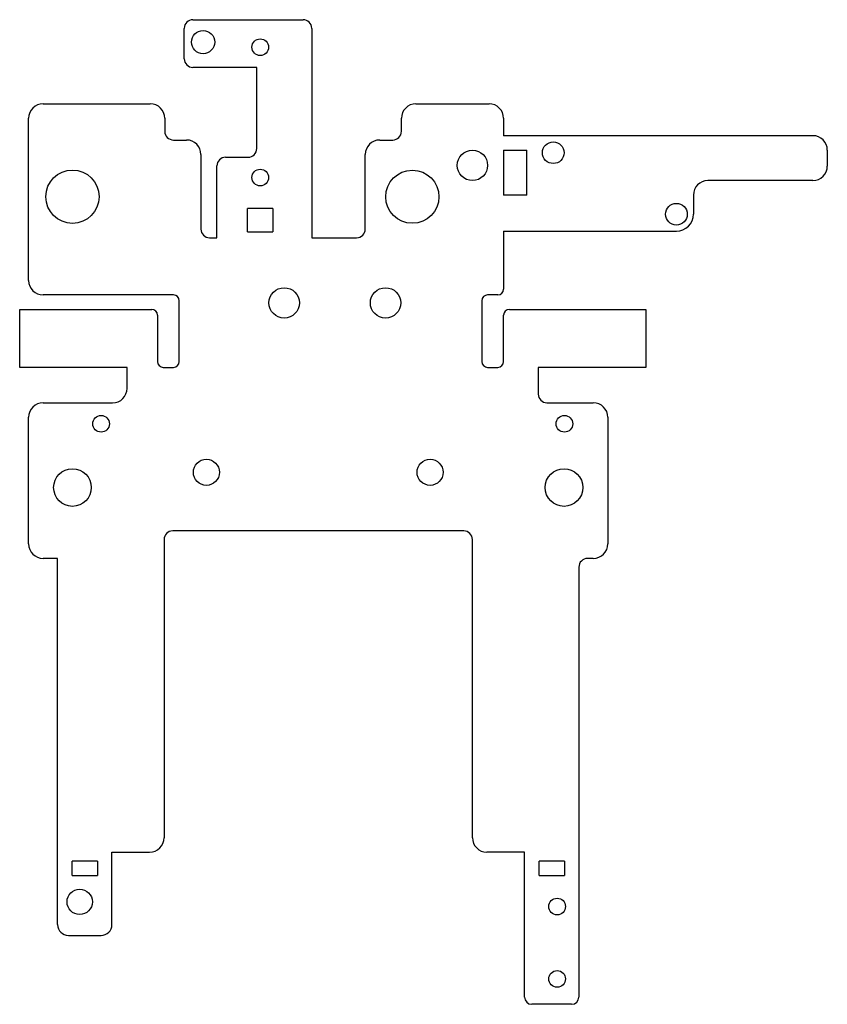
# Model space of a CAD drawing. Header units: millimetres. Extents: x -41 to 70, y -65 to 71.
import ezdxf

# ---------------------------------------------------------------- set-up
doc = ezdxf.new("R2010")
doc.units = ezdxf.units.MM

msp = doc.modelspace()

# ---------------------------------------------------------------- linework, layer by layer
at = {"color": 7, "linetype": 'Continuous', "lineweight": 25}
for p, q in [((-18.5, 65.22), (-18.5, 69.42)), ((-17.3, 70.62), (-2.1, 70.62)), ((-0.9, 69.42), (-0.9, 40.5)), ((-8.5, 64.02), (-17.3, 64.02)), ((-8.5, 52.82), (-8.5, 64.02)), ((-38, 59), (-23.2, 59)), ((13.5, 59), (23.6, 59)), ((-40, 34.6), (-40, 57)), ((-21.2, 57), (-21.2, 55.2)), ((11.5, 55.2), (11.5, 57)), ((25.6, 57), (25.6, 54.6)), ((68.32, 54.6), (25.6, 54.6)), ((-20, 54), (-18.2, 54)), ((8.5, 54), (10.3, 54)), ((-16.2, 52), (-16.2, 41.7)), ((6.5, 41.7), (6.5, 52)), ((25.6, 52.6), (28.82, 52.6)), ((25.6, 52.6), (25.6, 46.4)), ((28.82, 46.4), (28.82, 52.6)), ((70.32, 52.6), (70.32, 50.4)), ((-14, 40.5), (-14, 50.42)), ((-12.8, 51.62), (-9.7, 51.62)), ((68.32, 48.4), (53.82, 48.4)), ((28.82, 46.4), (25.6, 46.4)), ((51.82, 46.4), (51.82, 43.75)), ((-9.75, 41.3), (-9.75, 44.52)), ((-6.25, 44.52), (-9.75, 44.52)), ((-6.25, 44.52), (-6.25, 41.3)), ((-9.75, 41.3), (-6.25, 41.3)), ((25.6, 41.4), (49.47, 41.4)), ((25.6, 41.4), (25.6, 33.4)), ((-15, 40.5), (-14, 40.5)), ((-0.9, 40.5), (5.3, 40.5)), ((-20, 32.6), (-38, 32.6)), ((-19.2, 23.4), (-19.2, 31.8)), ((22.6, 31.8), (22.6, 23.4)), ((24.8, 32.6), (23.4, 32.6)), ((-41.24, 22.6), (-41.24, 30.6)), ((-41.24, 30.6), (-23, 30.6)), ((26.4, 30.6), (45.24, 30.6)), ((45.24, 30.6), (45.24, 22.6)), ((-22.2, 29.8), (-22.2, 23.4)), ((25.6, 23.4), (25.6, 29.8)), ((-26.4, 22.6), (-41.24, 22.6)), ((-26.4, 19.7), (-26.4, 22.6)), ((-21.4, 22.6), (-20, 22.6)), ((23.4, 22.6), (24.8, 22.6)), ((45.24, 22.6), (30.4, 22.6)), ((30.4, 22.6), (30.4, 18.9)), ((-38, 17.7), (-28.4, 17.7)), ((31.6, 17.7), (38, 17.7)), ((-40, -1.8), (-40, 15.7)), ((40, 15.7), (40, -1.8)), ((20.1, 0), (-20.1, 0)), ((-21.3, -1.2), (-21.3, -42.37)), ((21.3, -42.37), (21.3, -1.2)), ((-36, -3.8), (-38, -3.8)), ((-36, -54.38), (-36, -3.8)), ((38, -3.8), (37.2, -3.8)), ((36, -5), (36, -64.38)), ((-28.5, -44.37), (-23.3, -44.37)), ((-28.5, -54.38), (-28.5, -44.37)), ((28.5, -44.37), (23.3, -44.37)), ((28.5, -64.38), (28.5, -44.37)), ((-30.5, -45.62), (-34, -45.62)), ((-34, -47.58), (-34, -45.62)), ((-30.5, -45.62), (-30.5, -47.58)), ((34, -45.62), (30.5, -45.62)), ((30.5, -47.58), (30.5, -45.62)), ((34, -45.62), (34, -47.58)), ((-34, -47.58), (-30.5, -47.58)), ((30.5, -47.58), (34, -47.58)), ((-34.5, -55.88), (-30, -55.88)), ((35, -65.38), (29.5, -65.38))]:
    msp.add_line(p, q, dxfattribs=at)
for centre, radius in [((-15.9, 67.52), 1.6), ((-8, 66.82), 1.15), ((32.47, 52.25), 1.5), ((21.3, 50.5), 2.1), ((-33.95, 46.17), 3.68), ((-8, 48.82), 1.15), ((13, 46.17), 3.67), ((49.47, 43.75), 1.5), ((-4.7, 31.5), 2.1), ((9.3, 31.5), 2.1), ((-30, 14.8), 1.15), ((34, 14.8), 1.15), ((-15.45, 8.1), 1.8), ((15.45, 8.1), 1.8), ((-33.95, 6), 2.6), ((33.95, 6), 2.6), ((-32.95, -51.23), 1.75), ((33, -51.88), 1.15), ((33, -61.88), 1.15)]:
    msp.add_circle(centre, radius, dxfattribs=at)
for centre, radius, start, end in [((-17.3, 69.42), 1.2, 90, 180), ((-2.1, 69.42), 1.2, 0, 90), ((-17.3, 65.22), 1.2, 180, 270), ((-38, 57), 2, 90, 180), ((-23.2, 57), 2, 0, 90), ((13.5, 57), 2, 90, 180), ((23.6, 57), 2, 0, 90), ((-20, 55.2), 1.2, 180, 270), ((10.3, 55.2), 1.2, 270, 0), ((68.32, 52.6), 2, 0, 90), ((-18.2, 52), 2, 0, 90), ((8.5, 52), 2, 90, 180), ((-9.7, 52.82), 1.2, 270, 0), ((-12.8, 50.42), 1.2, 90, 180), ((68.32, 50.4), 2, 270, 0), ((53.82, 46.4), 2, 90, 180), ((49.47, 43.75), 2.35, 270, 0), ((-15, 41.7), 1.2, 180, 270), ((5.3, 41.7), 1.2, 270, 0), ((-38, 34.6), 2, 180, 270), ((24.8, 33.4), 0.8, 270, 0), ((-20, 31.8), 0.8, 0, 90), ((23.4, 31.8), 0.8, 90, 180), ((-23, 29.8), 0.8, 0, 90), ((26.4, 29.8), 0.8, 90, 180), ((-21.4, 23.4), 0.8, 180, 270), ((-20, 23.4), 0.8, 270, 0), ((23.4, 23.4), 0.8, 180, 270), ((24.8, 23.4), 0.8, 270, 0), ((-28.4, 19.7), 2, 270, 0), ((-38, 15.7), 2, 90, 180), ((31.6, 18.9), 1.2, 180, 270), ((38, 15.7), 2, 0, 90), ((-20.1, -1.2), 1.2, 90, 180), ((20.1, -1.2), 1.2, 0, 90), ((-38, -1.8), 2, 180, 270), ((38, -1.8), 2, 270, 0), ((37.2, -5), 1.2, 90, 180), ((-23.3, -42.37), 2, 270, 0), ((23.3, -42.37), 2, 180, 270), ((-34.5, -54.38), 1.5, 180, 270), ((-30, -54.38), 1.5, 270, 0), ((29.5, -64.38), 1, 180, 270), ((35, -64.38), 1, 270, 0)]:
    msp.add_arc(centre, radius, start, end, dxfattribs=at)

doc.saveas('drawing.dxf')
